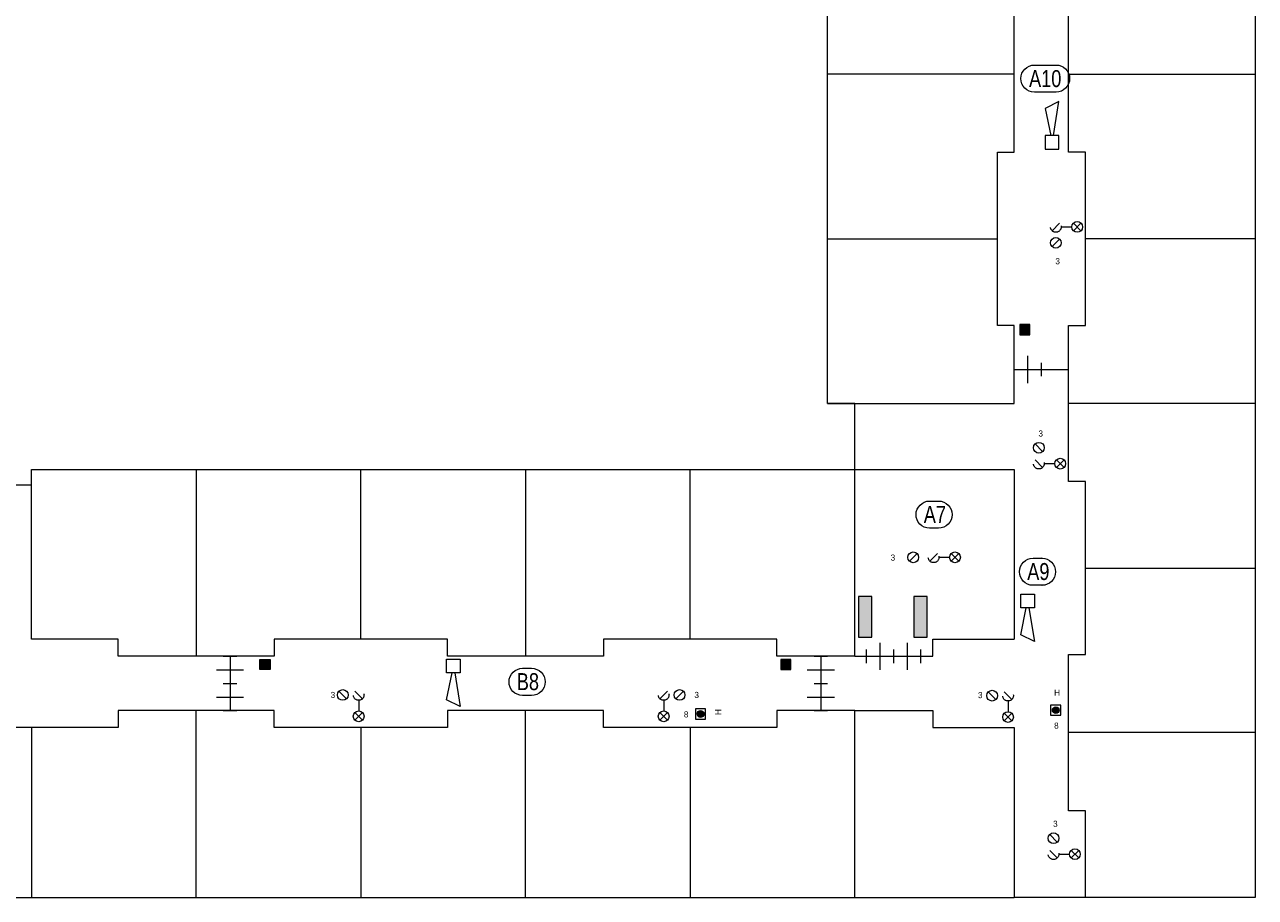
# Model space of a CAD drawing. Header units: millimetres. Extents: x 0 to 119, y 0 to 84.
# Tile 4 of 7: x 27 to 63, y 33 to 59. Entities that reach past the tile are written whole.
import ezdxf
from ezdxf.enums import TextEntityAlignment as Align

# ---------------------------------------------------------------- set-up
doc = ezdxf.new("R2010")
doc.units = ezdxf.units.MM
doc.linetypes.add('DGN2', pattern=[0.954392, 0.477196, -0.477196])
for name, color, linetype in [('31', 7, 'Continuous'), ('52', 7, 'Continuous'), ('56', 7, 'Continuous'), ('BINNENMUUR', 7, 'Continuous'), ('BOUWKUNDE', 7, 'Continuous'), ('KADER', 7, 'Continuous'), ('SYMBOLEN', 7, 'Continuous')]:
    doc.layers.add(name, color=color, linetype=linetype)
doc.styles.add('dgn000', font='dgn000.shx')
doc.styles.add('dgn001', font='dgn001.shx')
doc.styles.add('dgn003', font='dgn003.shx')

# ---------------------------------------------------------------- blocks, each defined once
blk = doc.blocks.new('2024')
at = {"layer": 'BOUWKUNDE', "color": 1, "linetype": 'Continuous', "lineweight": 0}
for p, q in [((-0.2, 0), (0.2, 0)), ((0, 0), (0, -0.8)), ((-0.4, -0.4), (0, -0.4)), ((0, -0.4), (0.4, -0.4)), ((-0.2, -0.8), (0.2, -0.8))]:
    blk.add_line(p, q, dxfattribs=at)
blk = doc.blocks.new('2025')
at = {"layer": 'BOUWKUNDE', "color": 1, "linetype": 'Continuous', "lineweight": 0}
for p, q in [((-0.2, 0), (0.2, 0)), ((0, 0), (0, -0.8)), ((-0.4, -0.4), (0, -0.4)), ((0, -0.4), (0.4, -0.4)), ((-0.2, -0.8), (0.2, -0.8))]:
    blk.add_line(p, q, dxfattribs=at)
blk = doc.blocks.new('2026')
at = {"layer": 'BOUWKUNDE', "color": 1, "linetype": 'Continuous', "lineweight": 0}
for p, q in [((-0.2, 0), (0.2, 0)), ((0, 0), (0, -0.8)), ((-0.4, -0.4), (0, -0.4)), ((0, -0.4), (0.4, -0.4)), ((-0.2, -0.8), (0.2, -0.8))]:
    blk.add_line(p, q, dxfattribs=at)
blk = doc.blocks.new('2027')
at = {"layer": 'BOUWKUNDE', "color": 1, "linetype": 'Continuous', "lineweight": 0}
for p, q in [((-0.2, 0), (0.2, 0)), ((0, 0), (0, -0.8)), ((-0.4, -0.4), (0, -0.4)), ((0, -0.4), (0.4, -0.4)), ((-0.2, -0.8), (0.2, -0.8))]:
    blk.add_line(p, q, dxfattribs=at)
blk = doc.blocks.new('20215')
at = {"layer": 'BOUWKUNDE', "color": 1, "linetype": 'Continuous', "lineweight": 0}
for p, q in [((0.4, 0), (0.4, 0.4)), ((0, -0.2), (0, 0.2)), ((0, 0), (0.8, 0)), ((0.4, -0.4), (0.4, 0)), ((0.8, -0.2), (0.8, 0.2))]:
    blk.add_line(p, q, dxfattribs=at)
blk = doc.blocks.new('EAF12')
at = {"layer": '56', "color": 1, "linetype": 'Continuous', "lineweight": 0, "flags": 128}
blk.add_lwpolyline([(-0.13, 0.4), (0.136, 0.4), (0.134, 0.4, -1), (0.134, -0.4), (0.136, -0.4), (-0.13, -0.4), (-0.134, -0.4, -0.994544), (-0.13, 0.4)], format="xyb", dxfattribs=at)
at = {"layer": '56', "color": 2, "linetype": 'Continuous', "lineweight": 13, "style": 'dgn003', "width": 0.8}
blk.add_text('B8', height=0.5, dxfattribs=at).set_placement((0.026, 0.006), align=Align.MIDDLE_CENTER)
blk = doc.blocks.new('EAF13')
at = {"layer": '56', "color": 1, "linetype": 'Continuous', "lineweight": 0, "flags": 128}
blk.add_lwpolyline([(-0.13, 0.4), (0.136, 0.4), (0.134, 0.4, -1), (0.134, -0.4), (0.136, -0.4), (-0.13, -0.4), (-0.134, -0.4, -0.994544), (-0.13, 0.4)], format="xyb", dxfattribs=at)
at = {"layer": '56', "color": 2, "linetype": 'Continuous', "lineweight": 13, "style": 'dgn003', "width": 0.8}
blk.add_text('A7', height=0.5, dxfattribs=at).set_placement((0.026, 0.006), align=Align.MIDDLE_CENTER)
blk = doc.blocks.new('EAF14')
at = {"layer": '56', "color": 1, "linetype": 'Continuous', "lineweight": 0, "flags": 128}
blk.add_lwpolyline([(-0.13, 0.4), (0.136, 0.4), (0.134, 0.4, -1), (0.134, -0.4), (0.136, -0.4), (-0.13, -0.4), (-0.134, -0.4, -0.994544), (-0.13, 0.4)], format="xyb", dxfattribs=at)
at = {"layer": '56', "color": 2, "linetype": 'Continuous', "lineweight": 13, "style": 'dgn003', "width": 0.8}
blk.add_text('A9', height=0.5, dxfattribs=at).set_placement((0.027, 0.006), align=Align.MIDDLE_CENTER)
blk = doc.blocks.new('AnonymousCell9')
at = {"layer": 'KADER', "color": 1, "linetype": 'Continuous', "lineweight": 0}
for p, q in [((-0.346, 0.426), (-0.123, 0.204)), ((0.123, 0.426), (0.346, 0.204)), ((0.235, 0.158), (0.235, -0.158)), ((0.123, -0.204), (0.346, -0.426)), ((0.123, -0.426), (0.346, -0.204))]:
    blk.add_line(p, q, dxfattribs=at)
for centre in [(-0.234, 0.315), (0.235, -0.315)]:
    blk.add_circle(centre, 0.158, dxfattribs=at)
at = {"layer": 'KADER', "color": 1, "linetype": 'DGN2', "lineweight": 0}
blk.add_circle((0.235, 0.315), 0.157, dxfattribs=at)
blk = doc.blocks.new('AnonymousCell10')
at = {"layer": 'KADER', "color": 1, "linetype": 'Continuous', "lineweight": 0}
for p, q in [((-0.123, 0.426), (-0.346, 0.204)), ((0.346, 0.426), (0.123, 0.204)), ((-0.235, 0.158), (-0.235, -0.158)), ((-0.123, -0.204), (-0.346, -0.426)), ((-0.123, -0.426), (-0.346, -0.204))]:
    blk.add_line(p, q, dxfattribs=at)
at = {"layer": 'KADER', "color": 1, "linetype": 'DGN2', "lineweight": 0}
blk.add_circle((-0.235, 0.315), 0.157, dxfattribs=at)
at = {"layer": 'KADER', "color": 1, "linetype": 'Continuous', "lineweight": 0}
for centre in [(0.234, 0.315), (-0.235, -0.315)]:
    blk.add_circle(centre, 0.158, dxfattribs=at)
blk = doc.blocks.new('EAD03')
at = {"layer": 'SYMBOLEN'}
h = blk.add_hatch(color=3, dxfattribs=at)
edge = h.paths.add_edge_path()
edge.add_arc((0, 0), 0.1, 0, 360)
at = {"layer": 'SYMBOLEN', "color": 3, "linetype": 'Continuous', "lineweight": 0}
blk.add_circle((0, 0), 0.1, dxfattribs=at)
blk = doc.blocks.new('AnonymousCell11')
at = {"layer": 'SYMBOLEN', "color": 1, "linetype": 'Continuous', "lineweight": 0, "flags": 128}
blk.add_lwpolyline([(0.184, 0.24), (-0.116, 0.24), (-0.116, -0.06), (0.184, -0.06), (0.184, 0.24)], dxfattribs=at)
at = {"color": 1, "linetype": 'Continuous', "lineweight": 0}
blk.add_blockref('EAD03', (0.034, 0.09), dxfattribs=at)
blk = doc.blocks.new('AnonymousCell12')
at = {"layer": 'KADER', "color": 1, "linetype": 'Continuous', "lineweight": 0}
for p, q in [((-0.426, 0.346), (-0.204, 0.123)), ((-0.426, -0.123), (-0.204, -0.346)), ((-0.158, -0.235), (0.158, -0.235)), ((0.204, -0.123), (0.426, -0.346)), ((0.426, -0.123), (0.204, -0.346))]:
    blk.add_line(p, q, dxfattribs=at)
for centre in [(-0.315, 0.234), (0.315, -0.235)]:
    blk.add_circle(centre, 0.158, dxfattribs=at)
at = {"layer": 'KADER', "color": 1, "linetype": 'DGN2', "lineweight": 0}
blk.add_circle((-0.315, -0.235), 0.157, dxfattribs=at)
blk = doc.blocks.new('EAD04')
at = {"layer": 'SYMBOLEN'}
h = blk.add_hatch(color=3, dxfattribs=at)
edge = h.paths.add_edge_path()
edge.add_arc((0, 0), 0.1, 0, 360)
at = {"layer": 'SYMBOLEN', "color": 3, "linetype": 'Continuous', "lineweight": 0}
blk.add_circle((0, 0), 0.1, dxfattribs=at)
blk = doc.blocks.new('AnonymousCell13')
at = {"layer": 'SYMBOLEN', "color": 1, "linetype": 'Continuous', "lineweight": 0, "flags": 128}
blk.add_lwpolyline([(0.184, 0.24), (-0.116, 0.24), (-0.116, -0.06), (0.184, -0.06), (0.184, 0.24)], dxfattribs=at)
at = {"color": 1, "linetype": 'Continuous', "lineweight": 0}
blk.add_blockref('EAD04', (0.034, 0.09), dxfattribs=at)
blk = doc.blocks.new('AnonymousCell14')
at = {"layer": 'KADER', "color": 1, "linetype": 'Continuous', "lineweight": 0}
for p, q in [((-0.426, 0.346), (-0.204, 0.123)), ((-0.426, -0.123), (-0.204, -0.346)), ((-0.158, -0.235), (0.158, -0.235)), ((0.204, -0.123), (0.426, -0.346)), ((0.426, -0.123), (0.204, -0.346))]:
    blk.add_line(p, q, dxfattribs=at)
for centre in [(-0.315, 0.234), (0.315, -0.235)]:
    blk.add_circle(centre, 0.158, dxfattribs=at)
at = {"layer": 'KADER', "color": 1, "linetype": 'DGN2', "lineweight": 0}
blk.add_circle((-0.315, -0.235), 0.157, dxfattribs=at)
blk = doc.blocks.new('AnonymousCell15')
at = {"layer": 'KADER', "color": 1, "linetype": 'Continuous', "lineweight": 0}
for p, q in [((-0.426, 0.123), (-0.204, 0.346)), ((-0.158, 0.235), (0.158, 0.235)), ((0.204, 0.123), (0.426, 0.346)), ((0.426, 0.123), (0.204, 0.346)), ((-0.426, -0.346), (-0.204, -0.123))]:
    blk.add_line(p, q, dxfattribs=at)
at = {"layer": 'KADER', "color": 1, "linetype": 'DGN2', "lineweight": 0}
blk.add_circle((-0.315, 0.235), 0.157, dxfattribs=at)
at = {"layer": 'KADER', "color": 1, "linetype": 'Continuous', "lineweight": 0}
for centre in [(0.315, 0.235), (-0.315, -0.234)]:
    blk.add_circle(centre, 0.158, dxfattribs=at)
blk = doc.blocks.new('ET0')
at = {"layer": '52'}
blk.add_hatch(color=3, dxfattribs=at).paths.add_polyline_path([(0, 0.6), (0, -0.6), (0.4, -0.6), (0.4, 0.6)])
at = {"layer": '52', "color": 3, "linetype": 'Continuous', "lineweight": 0, "flags": 128}
blk.add_lwpolyline([(0, 0.6), (0, -0.6), (0.4, -0.6), (0.4, 0.6), (0, 0.6)], dxfattribs=at)
blk = doc.blocks.new('ET01')
at = {"layer": '52'}
blk.add_hatch(color=3, dxfattribs=at).paths.add_polyline_path([(0, 0.6), (0, -0.6), (0.4, -0.6), (0.4, 0.6)])
at = {"layer": '52', "color": 3, "linetype": 'Continuous', "lineweight": 0, "flags": 128}
blk.add_lwpolyline([(0, 0.6), (0, -0.6), (0.4, -0.6), (0.4, 0.6), (0, 0.6)], dxfattribs=at)
blk = doc.blocks.new('AnonymousCell27')
at = {"layer": 'KADER', "color": 1, "linetype": 'Continuous', "lineweight": 0}
for p, q in [((-0.726, -0.112), (-0.504, 0.111)), ((-0.127, -0.111), (0.095, 0.112)), ((0.141, 0.001), (0.457, 0.001)), ((0.503, -0.111), (0.725, 0.112)), ((0.725, -0.111), (0.503, 0.112))]:
    blk.add_line(p, q, dxfattribs=at)
for centre in [(-0.615, 0), (0.614, 0.001)]:
    blk.add_circle(centre, 0.158, dxfattribs=at)
at = {"layer": 'KADER', "color": 1, "linetype": 'DGN2', "lineweight": 0}
blk.add_circle((-0.016, 0.001), 0.157, dxfattribs=at)
blk = doc.blocks.new('20220')
at = {"layer": 'BOUWKUNDE', "color": 1, "linetype": 'Continuous', "lineweight": 0}
for p, q in [((0.4, 0), (0.4, 0.4)), ((0, -0.2), (0, 0.2)), ((0, 0), (0.8, 0)), ((0.4, -0.4), (0.4, 0)), ((0.8, -0.2), (0.8, 0.2))]:
    blk.add_line(p, q, dxfattribs=at)
blk = doc.blocks.new('20221')
at = {"layer": 'BOUWKUNDE', "color": 1, "linetype": 'Continuous', "lineweight": 0}
for p, q in [((0.4, 0), (0.4, 0.4)), ((0, -0.2), (0, 0.2)), ((0, 0), (0.8, 0)), ((0.4, -0.4), (0.4, 0)), ((0.8, -0.2), (0.8, 0.2))]:
    blk.add_line(p, q, dxfattribs=at)
blk = doc.blocks.new('AnonymousCell28')
at = {"layer": 'KADER', "color": 1, "linetype": 'Continuous', "lineweight": 0}
for p, q in [((-0.346, 0.426), (-0.123, 0.204)), ((0.123, 0.426), (0.346, 0.204)), ((0.235, 0.158), (0.235, -0.158)), ((0.123, -0.204), (0.346, -0.426)), ((0.123, -0.426), (0.346, -0.204))]:
    blk.add_line(p, q, dxfattribs=at)
for centre in [(-0.234, 0.315), (0.235, -0.315)]:
    blk.add_circle(centre, 0.158, dxfattribs=at)
at = {"layer": 'KADER', "color": 1, "linetype": 'DGN2', "lineweight": 0}
blk.add_circle((0.235, 0.315), 0.157, dxfattribs=at)
blk = doc.blocks.new('EW42')
at = {"layer": '31', "color": 3, "linetype": 'Continuous', "lineweight": 0}
for p, q in [((0.2, 1.2), (-0.2, 1)), ((0.04, 0.2), (0.2, 1.2)), ((-0.2, 1), (-0.04, 0.2))]:
    blk.add_line(p, q, dxfattribs=at)
at = {"layer": '31', "color": 3, "linetype": 'Continuous', "lineweight": 0, "flags": 128}
blk.add_lwpolyline([(-0.2, 0.2), (-0.2, -0.2), (0.2, -0.2), (0.2, 0.2), (-0.2, 0.2)], dxfattribs=at)
blk = doc.blocks.new('EW46')
at = {"layer": '31', "color": 3, "linetype": 'Continuous', "lineweight": 0}
for p, q in [((-0.2, -1), (-0.04, -0.2)), ((0.04, -0.2), (0.2, -1.2)), ((0.2, -1.2), (-0.2, -1))]:
    blk.add_line(p, q, dxfattribs=at)
at = {"layer": '31', "color": 3, "linetype": 'Continuous', "lineweight": 0, "flags": 128}
blk.add_lwpolyline([(-0.2, -0.2), (-0.2, 0.2), (0.2, 0.2), (0.2, -0.2), (-0.2, -0.2)], dxfattribs=at)
blk = doc.blocks.new('EW47')
at = {"layer": '31', "color": 3, "linetype": 'Continuous', "lineweight": 0}
for p, q in [((-0.2, -1), (-0.04, -0.2)), ((0.04, -0.2), (0.2, -1.2)), ((0.2, -1.2), (-0.2, -1))]:
    blk.add_line(p, q, dxfattribs=at)
at = {"layer": '31', "color": 3, "linetype": 'Continuous', "lineweight": 0, "flags": 128}
blk.add_lwpolyline([(-0.2, -0.2), (-0.2, 0.2), (0.2, 0.2), (0.2, -0.2), (-0.2, -0.2)], dxfattribs=at)
blk = doc.blocks.new('EAF21')
at = {"layer": '56', "color": 1, "linetype": 'Continuous', "lineweight": 0, "flags": 128}
blk.add_lwpolyline([(-0.32, 0.4), (0.32, 0.4), (0.318, 0.4, -1), (0.318, -0.4), (0.32, -0.4), (-0.32, -0.4), (-0.321, -0.4, -0.994544), (-0.32, 0.4)], format="xyb", dxfattribs=at)
at = {"layer": '56', "color": 2, "linetype": 'Continuous', "lineweight": 13, "style": 'dgn003', "width": 0.8}
blk.add_text('A10', height=0.5, dxfattribs=at).set_placement((-0.002, 0), align=Align.MIDDLE_CENTER)

msp = doc.modelspace()

# ---------------------------------------------------------------- hatches: boundary and pattern name
at = {"layer": 'BINNENMUUR'}
for points in [[(55.915, 49.5), (56.215, 49.5), (56.215, 49.8), (55.915, 49.8)], [(33.537, 39.931), (33.837, 39.931), (33.837, 39.631), (33.537, 39.631)], [(49.175, 39.931), (48.875, 39.931), (48.875, 39.631), (49.175, 39.631)]]:
    msp.add_hatch(color=1, dxfattribs=at).paths.add_polyline_path(points)

# ---------------------------------------------------------------- linework, layer by layer
at = {"layer": 'BINNENMUUR', "color": 1, "linetype": 'Continuous', "lineweight": 0, "flags": 128}
for points in [[(55.915, 49.5), (56.215, 49.5), (56.215, 49.8), (55.915, 49.8), (55.915, 49.5)], [(33.537, 39.931), (33.837, 39.931), (33.837, 39.631), (33.537, 39.631), (33.537, 39.931)], [(49.175, 39.931), (48.875, 39.931), (48.875, 39.631), (49.175, 39.631), (49.175, 39.931)]]:
    msp.add_lwpolyline(points, dxfattribs=at)
at = {"layer": 'SYMBOLEN', "color": 1, "linetype": 'Continuous', "lineweight": 0}
for p, q in [((62.856, 32.924), (62.856, 71.724)), ((55.756, 54.874), (55.756, 59.474)), ((55.756, 57.174), (50.256, 57.174)), ((57.356, 57.174), (62.856, 57.174)), ((55.256, 49.774), (55.256, 54.874)), ((55.256, 54.874), (55.756, 54.874)), ((50.256, 52.324), (55.256, 52.324)), ((62.856, 52.324), (57.856, 52.324)), ((55.756, 49.774), (55.256, 49.774)), ((55.756, 47.474), (55.756, 49.774)), ((55.756, 48.474), (57.356, 48.474)), ((50.256, 47.474), (55.756, 47.474)), ((62.856, 47.474), (57.356, 47.474)), ((26.806, 40.524), (26.806, 45.524)), ((31.656, 45.524), (31.656, 40.024)), ((36.506, 40.524), (36.506, 45.524)), ((41.356, 45.524), (41.356, 40.024)), ((46.206, 40.524), (46.206, 45.524)), ((55.756, 45.524), (55.756, 40.524)), ((57.856, 42.624), (62.856, 42.624)), ((29.356, 40.524), (26.806, 40.524)), ((29.356, 40.024), (29.356, 40.524)), ((39.056, 40.524), (33.956, 40.524)), ((33.956, 40.524), (33.956, 40.024)), ((39.056, 40.024), (39.056, 40.524)), ((48.756, 40.524), (43.656, 40.524)), ((43.656, 40.524), (43.656, 40.024)), ((48.756, 40.024), (48.756, 40.524)), ((33.956, 40.024), (29.356, 40.024)), ((43.656, 40.024), (39.056, 40.024)), ((51.056, 40.024), (48.756, 40.024)), ((31.656, 32.924), (31.656, 38.424)), ((41.356, 32.924), (41.356, 38.424)), ((51.056, 32.92), (51.056, 38.424)), ((26.806, 37.924), (26.806, 32.924)), ((36.506, 37.924), (36.506, 32.924)), ((46.206, 37.924), (46.206, 32.924)), ((62.856, 37.774), (57.356, 37.774)), ((12.256, 32.92), (55.756, 32.92)), ((55.756, 32.924), (62.856, 32.924))]:
    msp.add_line(p, q, dxfattribs=at)
at = {"layer": 'SYMBOLEN', "color": 1, "linetype": 'Continuous', "lineweight": 0, "flags": 128}
for points in [[(22.856, 71.924), (22.856, 64.474), (23.656, 64.474), (23.656, 45.074), (26.806, 45.074), (26.806, 45.524), (55.756, 45.524)], [(57.856, 32.924), (57.856, 35.474), (57.356, 35.474), (57.356, 40.074), (57.856, 40.074), (57.856, 45.174), (57.356, 45.174), (57.356, 49.774), (57.856, 49.774), (57.856, 54.874), (57.356, 54.874), (57.356, 59.474), (57.856, 59.474), (57.856, 64.574), (57.356, 64.574), (57.356, 69.174), (57.856, 69.174), (57.856, 71.724)], [(51.056, 40.024), (51.056, 47.474), (50.256, 47.474), (50.256, 66.874), (47.106, 66.874), (47.106, 66.424), (22.856, 66.424)], [(51.056, 40.024), (53.356, 40.024), (53.356, 40.524), (55.756, 40.524)], [(51.056, 38.424), (48.756, 38.424), (48.756, 37.924), (43.656, 37.924), (43.656, 38.424), (39.056, 38.424), (39.056, 37.924), (33.956, 37.924), (33.956, 38.424), (29.356, 38.424), (29.356, 37.924), (24.256, 37.924), (24.256, 38.424), (19.656, 38.424), (19.656, 37.924), (14.556, 37.924), (14.556, 38.424), (12.256, 38.424)], [(51.056, 38.424), (53.356, 38.424), (53.356, 37.924), (55.756, 37.924), (55.756, 32.924)]]:
    msp.add_lwpolyline(points, dxfattribs=at)

# ---------------------------------------------------------------- block references
at = {"color": 1, "linetype": 'Continuous', "lineweight": 0}
for name, p in [('EAF21', (56.667, 57.046)), ('EW42', (56.867, 55.166)), ('AnonymousCell15', (57.293, 52.44)), ('20215', (55.756, 48.474)), ('AnonymousCell12', (56.794, 45.935)), ('EAF13', (53.39, 44.198)), ('AnonymousCell27', (53.394, 42.939)), ('EAF14', (56.436, 42.515)), ('ET0', (51.162, 41.184)), ('ET01', (52.793, 41.184)), ('EW47', (56.147, 41.656)), ('20220', (51.406, 40.024)), ('20221', (52.206, 40.024)), ('2024', (32.656, 40.024)), ('EW46', (39.235, 39.741)), ('2026', (50.056, 40.024)), ('EAF12', (41.403, 39.271)), ('2025', (32.656, 39.224)), ('2027', (50.056, 39.224)), ('AnonymousCell9', (36.21, 38.57)), ('AnonymousCell10', (45.663, 38.57)), ('AnonymousCell28', (55.336, 38.549)), ('AnonymousCell11', (46.48, 38.235)), ('AnonymousCell13', (56.942, 38.347)), ('AnonymousCell14', (57.226, 34.428))]:
    msp.add_blockref(name, p, dxfattribs=at)

# ---------------------------------------------------------------- texts
at = {"layer": 'SYMBOLEN', "color": 1, "linetype": 'Continuous', "lineweight": 0}
for s, style, p in [('3', 'dgn000', (56.965, 51.576)), ('3', 'dgn000', (56.466, 46.498)), ('3', 'dgn001', (52.113, 42.842)), ('3', 'dgn000', (35.619, 38.795)), ('3', 'dgn000', (46.333, 38.795)), ('3', 'dgn001', (54.685, 38.791)), ('H', 'dgn001', (56.928, 38.86)), ('8', 'dgn001', (46.023, 38.222)), ('8', 'dgn001', (56.928, 37.891)), ('3', 'dgn000', (56.898, 35))]:
    msp.add_text(s, height=0.18, dxfattribs=dict(at, style=style)).set_placement(p)
at = {"layer": 'SYMBOLEN', "color": 1, "linetype": 'Continuous', "lineweight": 0, "style": 'dgn001'}
msp.add_text('H', height=0.18, rotation=90, dxfattribs=at).set_placement((47.123, 38.295))

doc.saveas('drawing.dxf')
